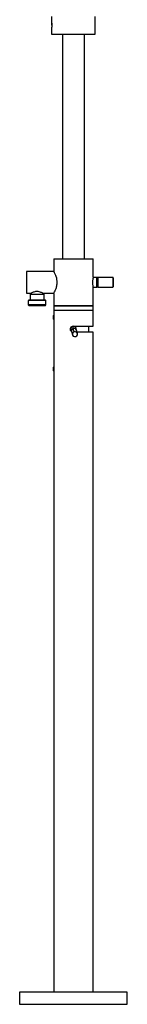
# Model space of a CAD drawing. Header units: millimetres. Extents: x 4160.77 to 4161.36, y 1931.48 to 1933.82.
# Tile 1 of 6: x 4160.77 to 4160.89, y 1931.48 to 1932.61. Entities that reach past the tile are written whole.
import ezdxf

# ---------------------------------------------------------------- set-up
doc = ezdxf.new("R2010")
doc.units = ezdxf.units.MM
doc.layers.add('SANINDUSA', color=3, linetype='Continuous')

msp = doc.modelspace()

# ---------------------------------------------------------------- linework, layer by layer
at = {"layer": 'SANINDUSA'}
for p, q in [((4160.8067, 1932.6088), (4160.8067, 1932.6015)), ((4160.8567, 1932.5888), (4160.8567, 1932.6088)), ((4160.8067, 1932.5961), (4160.8067, 1932.5888)), ((4160.8067, 1932.5888), (4160.8567, 1932.5888)), ((4160.8192, 1932.5888), (4160.8192, 1932.332)), ((4160.8442, 1932.332), (4160.8442, 1932.5888)), ((4160.8092, 1932.332), (4160.8092, 1932.3176)), ((4160.8092, 1932.332), (4160.8542, 1932.332)), ((4160.8542, 1932.3107), (4160.8542, 1932.332)), ((4160.8093, 1932.3175), (4160.7781, 1932.3175)), ((4160.7781, 1932.3175), (4160.7781, 1932.2925)), ((4160.8586, 1932.3105), (4160.8542, 1932.3105)), ((4160.8586, 1932.3035), (4160.8586, 1932.3105)), ((4160.8586, 1932.2995), (4160.8586, 1932.3035)), ((4160.8591, 1932.31), (4160.8591, 1932.3)), ((4160.8766, 1932.3105), (4160.8596, 1932.3105)), ((4160.8596, 1932.3105), (4160.8596, 1932.2995)), ((4160.8766, 1932.3105), (4160.8766, 1932.2995)), ((4160.8771, 1932.31), (4160.8771, 1932.3)), ((4160.7781, 1932.2925), (4160.7833, 1932.2925)), ((4160.7821, 1932.2916), (4160.7821, 1932.2846)), ((4160.7821, 1932.2916), (4160.798, 1932.2916)), ((4160.7833, 1932.2925), (4160.7833, 1932.2916)), ((4160.7968, 1932.2916), (4160.7968, 1932.2925)), ((4160.7968, 1932.2925), (4160.8093, 1932.2925)), ((4160.798, 1932.2916), (4160.7981, 1932.2916)), ((4160.7981, 1932.2846), (4160.7981, 1932.2916)), ((4160.8092, 1932.2924), (4160.8092, 1932.278)), ((4160.8542, 1932.2995), (4160.8586, 1932.2995)), ((4160.8542, 1932.278), (4160.8542, 1932.2994)), ((4160.8542, 1932.2993), (4160.8542, 1932.2994)), ((4160.8596, 1932.2995), (4160.8766, 1932.2995)), ((4160.7806, 1932.2846), (4160.7801, 1932.2841)), ((4160.7801, 1932.2841), (4160.7801, 1932.2791)), ((4160.8001, 1932.2841), (4160.7801, 1932.2841)), ((4160.7801, 1932.2791), (4160.7806, 1932.2786)), ((4160.8001, 1932.2791), (4160.7801, 1932.2791)), ((4160.7996, 1932.2846), (4160.7806, 1932.2846)), ((4160.7806, 1932.2786), (4160.7995, 1932.2786)), ((4160.7995, 1932.2786), (4160.7996, 1932.2786)), ((4160.8001, 1932.2841), (4160.7996, 1932.2846)), ((4160.7996, 1932.2786), (4160.8001, 1932.2791)), ((4160.8001, 1932.2791), (4160.8001, 1932.2841)), ((4160.8092, 1932.2675), (4160.809, 1932.2671)), ((4160.8092, 1932.278), (4160.8092, 1932.273)), ((4160.8542, 1932.278), (4160.8092, 1932.278)), ((4160.8092, 1932.278), (4160.8317, 1932.278)), ((4160.8092, 1932.273), (4160.8092, 1932.2675)), ((4160.8092, 1932.273), (4160.8317, 1932.273)), ((4160.8092, 1932.2675), (4160.8092, 1932.2675)), ((4160.8092, 1932.2625), (4160.8092, 1932.2675)), ((4160.8317, 1932.278), (4160.8542, 1932.278)), ((4160.8317, 1932.273), (4160.8542, 1932.273)), ((4160.8542, 1932.273), (4160.8542, 1932.278)), ((4160.8542, 1932.255), (4160.8542, 1932.273)), ((4160.809, 1932.2629), (4160.809, 1932.2671)), ((4160.809, 1932.2629), (4160.8092, 1932.2625)), ((4160.8092, 1932.2625), (4160.8092, 1932.2625)), ((4160.8092, 1932.2625), (4160.8092, 1932.2085)), ((4160.8294, 1932.2487), (4160.8306, 1932.2448)), ((4160.8326, 1932.2483), (4160.8314, 1932.2521)), ((4160.8317, 1932.2548), (4160.8316, 1932.2548)), ((4160.8317, 1932.255), (4160.8542, 1932.255)), ((4160.8363, 1932.2466), (4160.8351, 1932.2504)), ((4160.8542, 1932.248), (4160.836, 1932.248)), ((4160.8492, 1932.248), (4160.8492, 1932.255)), ((4160.8542, 1931.4938), (4160.8542, 1932.248)), ((4160.8091, 1932.2085), (4160.8088, 1932.2081)), ((4160.8088, 1932.2039), (4160.8088, 1932.2081)), ((4160.8088, 1932.2039), (4160.8091, 1932.2035)), ((4160.8093, 1932.2085), (4160.8091, 1932.2085)), ((4160.8091, 1932.2035), (4160.8091, 1932.2085)), ((4160.8091, 1932.2035), (4160.8093, 1932.2035)), ((4160.8092, 1932.2035), (4160.8092, 1931.4938)), ((4160.7702, 1931.4938), (4160.7702, 1931.4798)), ((4160.8932, 1931.4938), (4160.7702, 1931.4938)), ((4160.8932, 1931.4798), (4160.8932, 1931.4938)), ((4160.7702, 1931.4798), (4160.8932, 1931.4798))]:
    msp.add_line(p, q, dxfattribs=at)
at = {"layer": 'SANINDUSA', "flags": 128}
for points in [[(4160.8092, 1932.2675), (4160.8092, 1932.2675), (4160.8093, 1932.2674), (4160.8093, 1932.2668), (4160.8094, 1932.266), (4160.8094, 1932.2655), (4160.8094, 1932.265), (4160.8094, 1932.2645), (4160.8094, 1932.264), (4160.8093, 1932.2632), (4160.8093, 1932.2626), (4160.8092, 1932.2625), (4160.8092, 1932.2625)], [(4160.8291, 1932.2535), (4160.8298, 1932.2542), (4160.8307, 1932.2546)], [(4160.8092, 1932.2085), (4160.8092, 1932.2085), (4160.8093, 1932.2084), (4160.8093, 1932.2078), (4160.8094, 1932.207), (4160.8094, 1932.2065), (4160.8094, 1932.206), (4160.8094, 1932.2055), (4160.8094, 1932.205), (4160.8093, 1932.2042), (4160.8093, 1932.2036), (4160.8092, 1932.2035), (4160.8092, 1932.2035)]]:
    msp.add_lwpolyline(points, dxfattribs=at)
at = {"layer": 'SANINDUSA'}
for centre, radius, start, end in [((4160.8586, 1932.31), 0.0005, 0, 90), ((4160.8596, 1932.31), 0.0005, 90, 180), ((4160.8766, 1932.31), 0.0005, 0, 90), ((4160.8586, 1932.3), 0.0005, 270, 0), ((4160.8596, 1932.3), 0.0005, 180, 270), ((4160.8766, 1932.3), 0.0005, 270, 0), ((4160.8322, 1932.2494), 0.00286, 104.8405, 194.37), ((4160.8333, 1932.2456), 0.00273, 103.4283, 291.9245), ((4160.8316, 1932.2518), 0.003, 65.4209, 107.5796), ((4160.8947, 1932.2725), 0.0665, 195.6061, 197.8567), ((4160.8324, 1932.2495), 0.00285, 19.6116, 110.7986), ((4160.8317, 1932.2518), 0.003, 6.852, 89.9938), ((4160.8336, 1932.2457), 0.00273, 283.438, 111.9148), ((4160.8316, 1932.2518), 0.003, 12.3706, 65.4115)]:
    msp.add_arc(centre, radius, start, end, dxfattribs=at)
for points, knots in [([(4160.8067, 1932.6015), (4160.8068, 1932.6015), (4160.8068, 1932.6014), (4160.8068, 1932.6008), (4160.8069, 1932.6), (4160.8069, 1932.5993), (4160.8069, 1932.599), (4160.8069, 1932.5988)], [0, 0, 0, 0, 0.252215, 0.503124, 0.751779, 0.876804, 1, 1, 1, 1]), ([(4160.8069, 1932.5988), (4160.8069, 1932.5986), (4160.8069, 1932.5983), (4160.8069, 1932.5976), (4160.8068, 1932.5968), (4160.8068, 1932.5962), (4160.8067, 1932.596), (4160.8068, 1932.5961), (4160.8068, 1932.5964), (4160.8068, 1932.5965)], [0, 0, 0, 0, 0.092313, 0.185918, 0.372089, 0.560096, 0.749322, 0.938532, 1, 1, 1, 1]), ([(4160.8069, 1932.5988), (4160.8069, 1932.599), (4160.8069, 1932.5993), (4160.8069, 1932.6), (4160.8068, 1932.6004), (4160.8068, 1932.6007)], [0, 0, 0, 0, 0.247293, 0.499644, 1, 1, 1, 1]), ([(4160.8093, 1932.2924), (4160.8093, 1932.2924), (4160.8092, 1932.2924), (4160.8097, 1932.2931), (4160.8106, 1932.295), (4160.8117, 1932.2975), (4160.8125, 1932.3), (4160.8129, 1932.3021), (4160.8131, 1932.3043), (4160.8131, 1932.3069), (4160.8126, 1932.31), (4160.8116, 1932.3126), (4160.8108, 1932.3145), (4160.8102, 1932.3158), (4160.8097, 1932.3168), (4160.8094, 1932.3174), (4160.8092, 1932.3176), (4160.8093, 1932.3176), (4160.8093, 1932.3176)], [0, 0, 0, 0, 0.023896, 0.116346, 0.211014, 0.316633, 0.372943, 0.431233, 0.481797, 0.534366, 0.622439, 0.716124, 0.770102, 0.825521, 0.88125, 0.939008, 0.98853, 1, 1, 1, 1]), ([(4160.8542, 1932.3107), (4160.8542, 1932.3107), (4160.8543, 1932.3108), (4160.8542, 1932.3104), (4160.8539, 1932.3094), (4160.8537, 1932.3079), (4160.8535, 1932.3061), (4160.8535, 1932.3042), (4160.8536, 1932.3023), (4160.8539, 1932.3008), (4160.8541, 1932.2997), (4160.8542, 1932.2995), (4160.8542, 1932.2993)], [0, 0, 0, 0, 0.01764, 0.126437, 0.23572, 0.348041, 0.461507, 0.57218, 0.680497, 0.790526, 0.90366, 1, 1, 1, 1]), ([(4160.8591, 1932.3), (4160.8591, 1932.3), (4160.8591, 1932.2999), (4160.8591, 1932.3003), (4160.8591, 1932.3011), (4160.8591, 1932.3021), (4160.8591, 1932.303), (4160.8591, 1932.304), (4160.8591, 1932.3053), (4160.8591, 1932.3062), (4160.8591, 1932.3068)], [0, 0, 0, 0, 0.000352, 0.193479, 0.386607, 0.490572, 0.596742, 0.702908, 0.806873, 1, 1, 1, 1]), ([(4160.7968, 1932.2925), (4160.7968, 1932.2925), (4160.7969, 1932.2925), (4160.7964, 1932.2927), (4160.7954, 1932.2932), (4160.7937, 1932.2939), (4160.7916, 1932.2945), (4160.7894, 1932.2945), (4160.7874, 1932.2942), (4160.7856, 1932.2936), (4160.7842, 1932.2929), (4160.7834, 1932.2925), (4160.7834, 1932.2925), (4160.7833, 1932.2925)], [0, 0, 0, 0, 0.025468, 0.11894, 0.214727, 0.321044, 0.434773, 0.537246, 0.626803, 0.722118, 0.83167, 0.944082, 1, 1, 1, 1]), ([(4160.8292, 1932.2492), (4160.829, 1932.2493), (4160.8286, 1932.2497), (4160.8283, 1932.2507), (4160.8282, 1932.2519), (4160.8285, 1932.253), (4160.8292, 1932.254), (4160.8302, 1932.2547), (4160.8311, 1932.255), (4160.8316, 1932.255), (4160.8317, 1932.255)], [0, 0, 0, 0, 0.073459, 0.2204, 0.366161, 0.510627, 0.655714, 0.80236, 0.949085, 1, 1, 1, 1]), ([(4160.8292, 1932.2535), (4160.829, 1932.2533), (4160.8287, 1932.2528), (4160.8286, 1932.2521), (4160.8286, 1932.2516), (4160.8286, 1932.2513), (4160.8287, 1932.2511), (4160.8287, 1932.2509), (4160.8288, 1932.2507), (4160.8289, 1932.2504), (4160.8291, 1932.2497), (4160.8292, 1932.2492), (4160.8294, 1932.2487), (4160.8294, 1932.2486)], [0, 0, 0, 0, 0.06664, 0.130386, 0.163264, 0.184687, 0.212789, 0.274193, 0.384438, 0.570756, 0.750516, 0.971372, 1, 1, 1, 1]), ([(4160.8351, 1932.2504), (4160.8351, 1932.2505), (4160.835, 1932.2509), (4160.8348, 1932.2514), (4160.8347, 1932.2518), (4160.8346, 1932.2522), (4160.8345, 1932.2524), (4160.8345, 1932.2525), (4160.8345, 1932.2525), (4160.8345, 1932.2525)], [0, 0, 0, 0, 0.079146, 0.290169, 0.488206, 0.669681, 0.829829, 0.962352, 1, 1, 1, 1])]:
    msp.add_open_spline(points, degree=3, knots=knots, dxfattribs=at)

doc.saveas('drawing.dxf')
